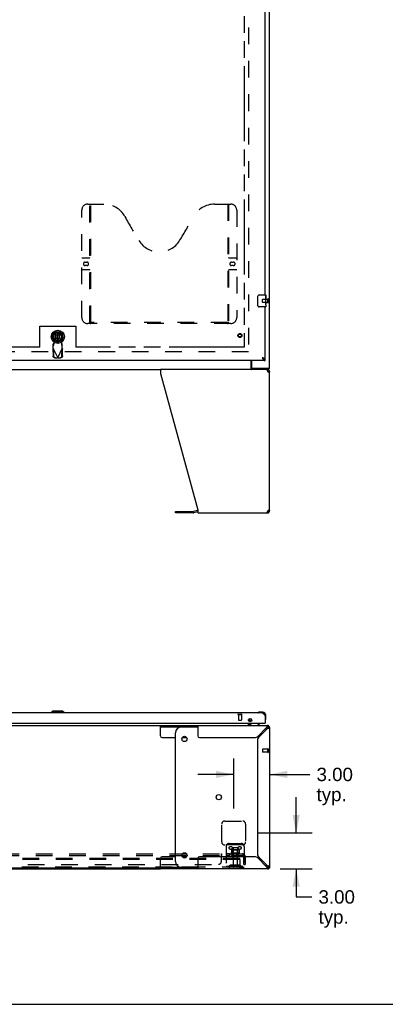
# Model space of a CAD drawing. Header units: inches. Extents: x 0 to 254, y 0 to 164.
# Tile 5 of 21: x 97 to 128, y 0 to 82. Entities that reach past the tile are written whole.
import ezdxf

# ---------------------------------------------------------------- set-up
doc = ezdxf.new("R2010")
doc.units = ezdxf.units.IN
doc.header["$LTSCALE"] = 13.971264
doc.header["$MEASUREMENT"] = 0
doc.linetypes.add('HIDDEN', pattern=[0.2, 0.1, -0.1])
doc.linetypes.add('PHANTOM', pattern=[0.8, 0.45, -0.05, 0.1, -0.05, 0.1, -0.05])
doc.layers.get('0').update_dxf_attribs({"linetype": 'CONTINUOUS'})
for name, color, linetype in [('02___PRT_ALL_AXES', 7, 'CONTINUOUS'), ('AVAILABLE_DOOR_SPACE', 7, 'CONTINUOUS'), ('DEFAULT_2', 8, 'HIDDEN'), ('DIMENSIONS', 7, 'CONTINUOUS')]:
    doc.layers.add(name, color=color, linetype=linetype)
doc.styles.get("Standard").update_dxf_attribs({"font": 'arial.ttf'})
doc.dimstyles.new('DIMSTYLE_3', dxfattribs={"dimtxt": 1.12069, "dimasz": 1.494253, "dimexe": 0.09, "dimexo": 0.07, "dimgap": 0.0375, "dimtad": 0, "dimtih": 1, "dimtoh": 1, "dimzin": 4, "dimdsep": 46, "dimtxsty": 'Standard', "dimblk": '_FILLED', "dimblk1": '_FILLED', "dimblk2": '_FILLED', "dimcen": 0.09, "dimazin": 1, "dimtfac": 1, "dimtdec": 3, "dimtofl": 0, "dimtmove": 0, "dimatfit": 3, "dimldrblk": '_FILLED', "dimfxl": 1, "dimtolj": 1, "dimtzin": 4, "dimarcsym": 0})

# ---------------------------------------------------------------- blocks, each defined once
blk = doc.blocks.new('_FILLED')
at = {"color": 0, "linetype": 'ByBlock'}
blk.add_solid([(0, 0), (-1, 0.2), (-1, -0.2)], dxfattribs=at)
blk = doc.blocks.new('*D22')
at = {"layer": 'DIMENSIONS', "color": 2, "linetype": 'Continuous'}
for p, q in [((115.117, 16.391), (115.117, 20.593)), ((115.117, 19.248), (112.129, 19.248)), ((118.117, 19.248), (121.485, 19.248))]:
    blk.add_line(p, q, dxfattribs=at)
at = {"layer": 'DIMENSIONS', "color": 2, "linetype": 'Continuous', "xscale": 1.4942528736, "yscale": 1.4942528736, "zscale": 1.4942528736}
blk.add_blockref('_FILLED', (115.117, 19.248), dxfattribs=at)
at = {"layer": 'DIMENSIONS', "color": 2, "linetype": 'Continuous', "xscale": 1.4942528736, "yscale": 1.4942528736, "zscale": 1.4942528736, "rotation": 180}
blk.add_blockref('_FILLED', (118.117, 19.248), dxfattribs=at)
at = {"layer": 'DIMENSIONS', "color": 2, "linetype": 'Continuous', "insert": (122.045, 19.809), "char_height": 1.1207, "width": 3.04544, "attachment_point": 1, "line_spacing_factor": 0.9}
blk.add_mtext('3.00\\Ptyp.', dxfattribs=at)
blk = doc.blocks.new('*D23')
at = {"layer": 'DIMENSIONS', "color": 2, "linetype": 'Continuous'}
for p, q in [((120.343, 14.345), (120.343, 17.334)), ((117.163, 14.345), (121.688, 14.345)), ((118.997, 11.345), (121.688, 11.345)), ((120.343, 11.345), (120.343, 8.992)), ((120.343, 8.992), (121.651, 8.992))]:
    blk.add_line(p, q, dxfattribs=at)
at = {"layer": 'DIMENSIONS', "color": 2, "linetype": 'Continuous', "xscale": 1.4942528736, "yscale": 1.4942528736, "zscale": 1.4942528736}
for p, rotation in [((120.343, 14.345), 270), ((120.343, 11.345), 90)]:
    blk.add_blockref('_FILLED', p, dxfattribs=dict(at, rotation=rotation))
at = {"layer": 'DIMENSIONS', "color": 2, "linetype": 'Continuous', "insert": (122.211, 9.552), "char_height": 1.1207, "width": 3.04544, "attachment_point": 1, "line_spacing_factor": 0.9}
blk.add_mtext('3.00\\Ptyp.', dxfattribs=at)

msp = doc.modelspace()

# ---------------------------------------------------------------- linework, layer by layer
at = {"color": 3, "linetype": 'Continuous'}
for p, q in [((118.117, 53.251), (118.117, 125.043)), ((117.742, 59.397), (117.742, 88.647)), ((117.742, 54.001), (117.742, 58.397)), ((117.742, 53.897), (83.055, 53.897)), ((116.618, 53.897), (116.618, 53.314)), ((116.594, 53.147), (108.994, 53.147)), ((108.994, 53.147), (108.994, 52.807)), ((108.994, 52.807), (112.117, 41.396)), ((118.117, 53.251), (116.61, 53.251)), ((117.943, 53.007), (117.951, 52.981)), ((118.117, 41.314), (118.117, 52.981)), ((110.248, 41.254), (111.735, 41.254)), ((112.1, 41.35), (111.751, 41.256)), ((112.117, 41.396), (112.117, 41.147)), ((117.943, 41.288), (117.935, 41.263)), ((117.951, 41.314), (117.943, 41.288)), ((112.117, 41.147), (117.951, 41.147)), ((117.496, 24.403), (83.301, 24.403)), ((116.471, 23.93), (116.471, 23.668)), ((117.742, 24.157), (117.742, 23.549)), ((83.075, 23.549), (117.722, 23.549)), ((108.994, 23.345), (117.951, 23.345)), ((112.117, 23.345), (112.117, 22.47)), ((116.471, 23.549), (116.471, 23.488)), ((117.874, 23.179), (117.105, 22.409)), ((117.182, 22.333), (117.951, 23.102)), ((117.905, 23.276), (117.897, 23.254)), ((118.002, 23.118), (118.026, 23.125)), ((118.117, 23.179), (118.117, 11.511)), ((112.242, 22.345), (116.95, 22.345)), ((117.117, 22.178), (117.117, 12.512)), ((112.117, 12.22), (112.117, 11.345)), ((116.95, 12.345), (112.242, 12.345)), ((117.105, 12.281), (117.874, 11.511)), ((117.951, 11.588), (117.182, 12.357)), ((118.048, 11.557), (118.026, 11.565)), ((55.24, 11.345), (108.994, 11.345)), ((117.951, 11.345), (108.994, 11.345)), ((117.89, 11.46), (117.897, 11.436)), ((118.013, 11.345), (117.951, 11.345)), ((118.117, 11.46), (118.117, 11.397))]:
    msp.add_line(p, q, dxfattribs=at)
at = {"color": 7, "linetype": 'Continuous'}
for p, q in [((117.247, 59.397), (117.787, 59.397)), ((117.802, 59.382), (117.802, 59.243)), ((117.147, 58.497), (117.147, 59.297)), ((117.802, 59.013), (117.802, 58.982)), ((117.802, 58.816), (117.802, 58.782)), ((117.802, 58.558), (117.802, 58.412)), ((117.787, 58.397), (117.247, 58.397)), ((116.565, 53.244), (116.565, 53.897)), ((117.619, 54.043), (117.629, 54.037)), ((117.742, 53.897), (117.742, 54.001)), ((55.24, 53.147), (108.994, 53.147)), ((118.065, 53.147), (116.594, 53.147)), ((116.61, 53.251), (116.61, 53.147)), ((117.951, 53.043), (117.932, 53.043)), ((117.951, 53.147), (117.951, 53.043)), ((118.011, 52.954), (118.009, 52.943)), ((118.013, 52.981), (118.117, 52.981)), ((118.065, 53.147), (118.065, 53.251)), ((110.248, 41.15), (110.248, 41.254)), ((112.117, 41.247), (111.778, 41.156)), ((117.932, 41.251), (117.951, 41.251)), ((117.951, 41.147), (117.951, 41.251)), ((117.991, 41.266), (117.991, 41.339)), ((118.117, 41.314), (118.013, 41.314)), ((111.735, 41.15), (110.248, 41.15)), ((99.965, 24.56), (99.847, 24.442)), ((100.95, 24.442), (99.847, 24.442)), ((99.847, 24.442), (99.847, 24.403)), ((100.831, 24.56), (99.965, 24.56)), ((100.831, 24.56), (100.95, 24.442)), ((100.95, 24.442), (100.95, 24.403)), ((117.154, 24.418), (117.147, 24.416)), ((117.245, 24.46), (117.283, 24.463)), ((117.539, 24.463), (117.283, 24.463)), ((117.742, 24.157), (117.742, 24.2)), ((117.802, 23.944), (117.802, 24.2)), ((55.24, 23.345), (108.994, 23.345)), ((108.994, 22.47), (108.994, 23.345)), ((108.994, 23.241), (112.117, 23.241)), ((112.117, 23.22), (110.748, 23.22)), ((116.367, 23.754), (116.367, 23.844)), ((116.367, 23.374), (116.367, 23.549)), ((116.513, 23.549), (116.513, 23.502)), ((116.623, 23.776), (116.542, 23.695)), ((117.3, 23.384), (117.062, 23.522)), ((117.3, 23.345), (117.3, 23.384)), ((117.722, 23.549), (117.742, 23.549)), ((117.755, 23.808), (117.757, 23.815)), ((117.951, 23.241), (117.951, 23.345)), ((118.068, 23.296), (117.995, 23.223)), ((118.117, 23.179), (118.013, 23.179)), ((109.119, 22.345), (110.248, 22.345)), ((110.248, 11.97), (110.248, 22.72)), ((110.82, 22.345), (111.177, 22.345)), ((108.994, 11.345), (108.994, 12.22)), ((110.248, 12.345), (109.119, 12.345)), ((111.177, 12.345), (110.82, 12.345)), ((108.994, 11.397), (55.24, 11.397)), ((112.117, 11.449), (108.994, 11.449)), ((112.117, 11.47), (110.748, 11.47)), ((117.951, 11.345), (117.951, 11.449)), ((118.068, 11.394), (117.995, 11.467)), ((118.013, 11.511), (118.117, 11.511)), ((118.013, 11.357), (118.013, 11.345)), ((118.071, 11.397), (118.117, 11.397)), ((0, 0), (254.023, 0))]:
    msp.add_line(p, q, dxfattribs=at)
at = {"color": 6, "linetype": 'Continuous'}
for p, q in [((100.359, 56.21), (100.359, 55.585)), ((100.438, 55.585), (100.438, 56.21))]:
    msp.add_line(p, q, dxfattribs=at)
at = {"color": 7, "linetype": 'Continuous'}
for points in [[(117.147, 59.297), (117.147, 59.304), (117.148, 59.31), (117.149, 59.316), (117.15, 59.322), (117.152, 59.328), (117.154, 59.334)], [(117.154, 58.461), (117.152, 58.467), (117.15, 58.473), (117.149, 58.479), (117.148, 58.485), (117.147, 58.491), (117.147, 58.497)], [(117.496, 54.144), (117.506, 54.135), (117.516, 54.125), (117.526, 54.116), (117.537, 54.107), (117.547, 54.098), (117.557, 54.089), (117.567, 54.081), (117.578, 54.073), (117.588, 54.065), (117.598, 54.057), (117.609, 54.05), (117.619, 54.043)], [(117.626, 54.039), (117.623, 54.044), (117.617, 54.051), (117.611, 54.058), (117.604, 54.066), (117.596, 54.073), (117.588, 54.08), (117.579, 54.087), (117.57, 54.094), (117.56, 54.101), (117.55, 54.108), (117.54, 54.115), (117.529, 54.123), (117.518, 54.13), (117.507, 54.137), (117.496, 54.144)], [(117.629, 54.037), (117.639, 54.031), (117.65, 54.025), (117.66, 54.021), (117.67, 54.016), (117.68, 54.012), (117.691, 54.009), (117.701, 54.006), (117.711, 54.004), (117.722, 54.003), (117.732, 54.002), (117.742, 54.001)], [(116.565, 53.244), (116.566, 53.242), (116.567, 53.239), (116.569, 53.235), (116.57, 53.231), (116.572, 53.226), (116.573, 53.221), (116.575, 53.216), (116.576, 53.21)], [(116.576, 53.21), (116.578, 53.199), (116.58, 53.194), (116.581, 53.188), (116.582, 53.183), (116.584, 53.178), (116.585, 53.173), (116.587, 53.168), (116.589, 53.164), (116.591, 53.161), (116.593, 53.158), (116.595, 53.155), (116.598, 53.152), (116.6, 53.15), (116.603, 53.149), (116.605, 53.148), (116.608, 53.148), (116.61, 53.147)], [(118.013, 52.981), (118.013, 52.967), (118.011, 52.954)], [(118.009, 41.352), (118.011, 41.341), (118.013, 41.328), (118.013, 41.314)], [(116.367, 23.374), (116.369, 23.374), (116.371, 23.374), (116.372, 23.374), (116.374, 23.373), (116.376, 23.372), (116.378, 23.371), (116.38, 23.37), (116.381, 23.368), (116.383, 23.367), (116.384, 23.365), (116.385, 23.363), (116.387, 23.361)], [(116.387, 23.361), (116.389, 23.357), (116.391, 23.355), (116.392, 23.353), (116.393, 23.351), (116.395, 23.35), (116.396, 23.348)], [(116.396, 23.348), (116.398, 23.347), (116.399, 23.346), (116.401, 23.346), (116.402, 23.345), (116.404, 23.345)], [(117.92, 23.229), (117.913, 23.223), (117.905, 23.215), (117.897, 23.207), (117.89, 23.198), (117.882, 23.188), (117.874, 23.179)], [(117.951, 23.241), (117.943, 23.24), (117.935, 23.238), (117.928, 23.234), (117.92, 23.229)], [(117.951, 23.102), (117.96, 23.11), (117.97, 23.118), (117.979, 23.125), (117.987, 23.133), (117.995, 23.14), (118.001, 23.148), (118.006, 23.156), (118.01, 23.163), (118.012, 23.171), (118.013, 23.179)], [(118.001, 11.542), (117.995, 11.55), (117.987, 11.557), (117.979, 11.565), (117.97, 11.572), (117.96, 11.58), (117.951, 11.588)], [(117.874, 11.511), (117.882, 11.502), (117.89, 11.492), (117.897, 11.483), (117.905, 11.475), (117.913, 11.467), (117.92, 11.461), (117.928, 11.456), (117.935, 11.452), (117.943, 11.45), (117.951, 11.449)], [(118.013, 11.511), (118.012, 11.519), (118.01, 11.527), (118.006, 11.534), (118.001, 11.542)]]:
    msp.add_lwpolyline(points, dxfattribs=at)
at = {"color": 3, "linetype": 'Continuous'}
for points in [[(117.646, 54.085), (117.633, 54.091), (117.619, 54.096), (117.605, 54.102), (117.59, 54.108), (117.575, 54.114), (117.559, 54.12), (117.544, 54.126), (117.528, 54.132), (117.496, 54.144)], [(117.496, 54.144), (117.506, 54.128), (117.516, 54.112), (117.526, 54.096), (117.537, 54.08), (117.547, 54.065), (117.557, 54.05), (117.567, 54.035), (117.578, 54.021), (117.588, 54.007)], [(117.588, 54.007), (117.598, 53.994), (117.609, 53.981), (117.619, 53.97), (117.629, 53.959), (117.639, 53.948), (117.65, 53.939), (117.66, 53.93), (117.67, 53.923), (117.68, 53.916), (117.691, 53.911), (117.701, 53.906), (117.711, 53.902), (117.722, 53.9), (117.732, 53.898), (117.742, 53.897)], [(117.742, 54.001), (117.742, 54.007), (117.74, 54.013), (117.737, 54.019), (117.734, 54.025), (117.729, 54.031), (117.723, 54.037), (117.717, 54.043), (117.709, 54.049), (117.701, 54.055), (117.691, 54.061), (117.681, 54.067), (117.67, 54.073), (117.658, 54.079), (117.646, 54.085)], [(116.565, 53.307), (116.567, 53.307), (116.569, 53.306), (116.571, 53.305), (116.574, 53.304), (116.576, 53.302), (116.578, 53.3), (116.58, 53.298), (116.582, 53.296), (116.584, 53.293), (116.585, 53.291), (116.587, 53.288), (116.588, 53.285), (116.59, 53.282), (116.591, 53.279), (116.592, 53.276), (116.593, 53.272), (116.594, 53.269), (116.596, 53.267), (116.597, 53.264), (116.598, 53.261), (116.599, 53.259), (116.601, 53.257), (116.602, 53.255), (116.604, 53.254), (116.606, 53.253), (116.607, 53.252), (116.609, 53.252), (116.61, 53.251)], [(117.874, 53.147), (117.882, 53.145), (117.89, 53.139), (117.897, 53.129), (117.905, 53.116), (117.913, 53.099), (117.92, 53.079), (117.928, 53.057)], [(117.928, 53.057), (117.935, 53.032), (117.943, 53.007)], [(118.014, 52.94), (117.994, 52.954), (117.972, 52.967), (117.951, 52.981)], [(118.068, 52.899), (118.052, 52.912), (118.034, 52.926), (118.014, 52.94)], [(118.117, 52.981), (118.116, 52.967), (118.111, 52.954), (118.104, 52.94), (118.095, 52.926), (118.083, 52.912), (118.068, 52.899)], [(117.935, 41.263), (117.928, 41.238), (117.92, 41.216), (117.913, 41.196), (117.905, 41.179), (117.897, 41.166), (117.89, 41.156), (117.882, 41.15), (117.874, 41.147)], [(117.951, 41.314), (117.972, 41.328), (117.994, 41.341)], [(117.994, 41.341), (118.014, 41.355), (118.034, 41.369), (118.052, 41.383), (118.068, 41.396)], [(118.068, 41.396), (118.083, 41.383), (118.095, 41.369), (118.104, 41.355), (118.111, 41.341), (118.116, 41.328), (118.117, 41.314)], [(117.496, 24.403), (117.506, 24.402), (117.516, 24.401), (117.526, 24.398), (117.537, 24.395), (117.547, 24.39), (117.557, 24.384), (117.567, 24.378), (117.578, 24.37), (117.588, 24.361), (117.598, 24.352), (117.609, 24.342), (117.619, 24.331), (117.629, 24.319), (117.639, 24.307), (117.65, 24.293), (117.66, 24.28), (117.67, 24.266), (117.68, 24.251), (117.691, 24.236), (117.701, 24.22), (117.711, 24.205), (117.722, 24.189), (117.732, 24.173), (117.742, 24.157)], [(117.897, 23.254), (117.89, 23.23), (117.882, 23.205), (117.874, 23.179)], [(117.951, 23.345), (117.943, 23.343), (117.935, 23.337), (117.928, 23.327), (117.92, 23.313), (117.913, 23.296), (117.905, 23.276)], [(117.951, 23.102), (117.977, 23.11), (118.002, 23.118)], [(118.026, 23.125), (118.048, 23.133), (118.068, 23.14), (118.085, 23.148), (118.099, 23.156), (118.109, 23.163), (118.115, 23.171), (118.117, 23.179)], [(118.026, 11.565), (118.002, 11.572), (117.977, 11.58), (117.951, 11.588)], [(118.117, 11.511), (118.115, 11.519), (118.109, 11.527), (118.099, 11.534), (118.085, 11.542), (118.068, 11.55), (118.048, 11.557)], [(117.874, 11.511), (117.882, 11.485), (117.89, 11.46)], [(117.897, 11.436), (117.905, 11.414), (117.913, 11.394), (117.92, 11.377), (117.928, 11.363), (117.935, 11.353), (117.943, 11.347), (117.951, 11.345)]]:
    msp.add_lwpolyline(points, dxfattribs=at)
at = {"color": 7, "linetype": 'Continuous'}
for centre, radius in [((100.398, 55.897), 0.551), ((100.398, 55.897), 0.433), ((100.398, 55.897), 0.329), ((100.398, 55.897), 0.317), ((110.998, 22.22), 0.219), ((113.866, 17.345), 0.219), ((110.998, 12.47), 0.219)]:
    msp.add_circle(centre, radius, dxfattribs=at)
at = {"color": 6, "linetype": 'Continuous'}
msp.add_circle((100.398, 55.897), 0.315, dxfattribs=at)
at = {"color": 3, "linetype": 'Continuous'}
msp.add_circle((116.492, 23.799), 0.133, dxfattribs=at)
at = {"color": 7, "linetype": 'Continuous'}
for centre, radius, start, end in [((117.247, 59.297), 0.1, 90, 158.79459), ((117.787, 59.382), 0.015, 0, 90), ((117.247, 58.497), 0.1, 201.19986, 270), ((117.787, 58.412), 0.015, 270, 360), ((117.951, 52.981), 0.0625, 0, 90), ((117.951, 41.314), 0.0625, 270, 360), ((111.735, 41.317), 0.167, 270, 285), ((117.162, 24.415), 0.015, 120.88989, 173.62041), ((117.162, 24.418), 0.015, 186.37959, 270), ((117.283, 24.213), 0.25, 90, 120.88989), ((117.539, 24.2), 0.263, 0, 90), ((117.539, 24.2), 0.203, 0, 90), ((117.552, 23.944), 0.25, 329.11011, 360), ((110.748, 22.72), 0.5, 90, 180), ((116.614, 23.488), 0.246, 180, 213.74993), ((116.67, 23.502), 0.157, 180, 270), ((116.613, 23.625), 0.1, 135, 152.98246), ((117.112, 23.609), 0.1, 216.54681, 239.90799), ((117.757, 23.823), 0.015, 180, 263.62041), ((117.754, 23.823), 0.015, 276.37959, 329.11011), ((117.491, 22.72), 0.5, 38.69449, 51.06407), ((117.951, 23.179), 0.0625, 0, 90), ((109.119, 22.47), 0.125, 180, 270), ((109.119, 12.22), 0.125, 90, 180), ((110.748, 11.97), 0.5, 180, 270), ((117.491, 11.97), 0.5, 308.93593, 321.30551), ((117.951, 11.511), 0.0625, 270, 360)]:
    msp.add_arc(centre, radius, start, end, dxfattribs=at)
at = {"color": 3, "linetype": 'Continuous'}
for centre, radius, start, end in [((116.68, 53.314), 0.0625, 180, 270), ((117.951, 52.981), 0.167, 0, 90), ((111.735, 41.317), 0.0625, 270, 285), ((112.143, 41.189), 0.167, 98.96098, 105), ((117.951, 41.314), 0.167, 270, 360), ((117.496, 24.157), 0.246, 0, 90), ((116.614, 23.488), 0.142, 180, 270), ((117.722, 23.569), 0.02, 270, 360), ((117.951, 23.179), 0.167, 0, 90), ((112.242, 22.47), 0.125, 180, 270), ((116.95, 22.565), 0.22, 270, 315), ((117.337, 22.178), 0.22, 135, 180), ((117.337, 12.512), 0.22, 180, 225), ((112.242, 12.22), 0.125, 90, 180), ((116.95, 12.125), 0.22, 45, 90), ((117.951, 11.511), 0.167, 270, 360)]:
    msp.add_arc(centre, radius, start, end, dxfattribs=at)
at = {"layer": '02___PRT_ALL_AXES', "color": 7, "linetype": 'Continuous'}
for p, q in [((117.802, 58.819), (117.802, 59.382)), ((117.802, 59.243), (117.795, 59.243)), ((117.795, 59.243), (117.795, 59.013)), ((117.802, 59.076), (117.795, 59.076)), ((117.802, 59.013), (117.795, 59.013)), ((117.802, 58.782), (117.795, 58.782)), ((117.795, 58.782), (117.795, 58.646)), ((117.802, 58.977), (117.796, 58.977)), ((117.796, 58.615), (117.802, 58.615)), ((117.801, 58.845), (117.802, 58.845)), ((117.802, 58.559), (117.802, 58.816)), ((117.802, 58.558), (117.802, 58.412))]:
    msp.add_line(p, q, dxfattribs=at)
at = {"layer": '02___PRT_ALL_AXES', "color": 8, "linetype": 'HIDDEN'}
for p, q in [((117.97, 59.021), (117.523, 59.021)), ((117.97, 58.773), (117.523, 58.773)), ((117.97, 58.773), (117.97, 59.021)), ((115.514, 24.256), (115.762, 24.256)), ((115.514, 24.256), (115.514, 23.809)), ((115.762, 24.256), (115.762, 23.809)), ((117.97, 21.365), (117.523, 21.365)), ((117.97, 21.117), (117.523, 21.117)), ((117.97, 21.117), (117.97, 21.365)), ((114.803, 12.595), (114.483, 12.595)), ((114.483, 12.595), (114.483, 12.47)), ((114.803, 12.47), (114.483, 12.47)), ((114.522, 12.595), (114.522, 12.47)), ((114.764, 12.595), (114.764, 12.47)), ((114.803, 12.595), (114.803, 12.47)), ((115.598, 12.665), (114.886, 12.665)), ((114.908, 12.595), (114.992, 12.595)), ((115.492, 12.595), (114.992, 12.595)), ((114.992, 12.595), (114.992, 12.47)), ((115.492, 12.47), (114.992, 12.47)), ((115.059, 13.065), (115.059, 12.47)), ((115.425, 13.065), (115.425, 12.47)), ((115.492, 12.595), (115.576, 12.595)), ((115.492, 12.595), (115.492, 12.47)), ((115.076, 12.302), (115.076, 11.5)), ((115.408, 12.302), (115.408, 11.5))]:
    msp.add_line(p, q, dxfattribs=at)
at = {"layer": '02___PRT_ALL_AXES', "color": 7, "linetype": 'Continuous'}
for points in [[(117.801, 58.843), (117.798, 58.877), (117.797, 58.889), (117.796, 58.901), (117.796, 58.914), (117.795, 58.927), (117.795, 58.939), (117.795, 58.952), (117.796, 58.965), (117.796, 58.978), (117.797, 58.99), (117.798, 59.002)], [(117.797, 58.609), (117.796, 58.618), (117.796, 58.627), (117.795, 58.637), (117.795, 58.646)], [(117.799, 58.585), (117.798, 58.593), (117.798, 58.601), (117.797, 58.609)], [(117.802, 58.558), (117.802, 58.562), (117.802, 58.566), (117.801, 58.572), (117.799, 58.585)], [(117.802, 58.816), (117.802, 58.824), (117.801, 58.833), (117.801, 58.843)]]:
    msp.add_lwpolyline(points, dxfattribs=at)
at = {"layer": '02___PRT_ALL_AXES', "color": 8, "linetype": 'HIDDEN'}
msp.add_circle((115.638, 56.001), 0.124, dxfattribs=at)
for centre, radius, start, end in [((114.908, 12.633), 0.0384, 124.44966, 270), ((115.242, 12.065), 0.698, 117.6814, 120.66313), ((115.242, 12.065), 0.698, 59.33687, 62.3186), ((115.576, 12.633), 0.0384, 270, 55.55034)]:
    msp.add_arc(centre, radius, start, end, dxfattribs=at)
at = {"layer": '02___PRT_ALL_AXES', "color": 7, "linetype": 'Continuous'}
msp.add_ellipse((117.539, 58.982), major_axis=(0.263, 0), ratio=0.432808, start_param=0, end_param=0.179988, dxfattribs=at)
at = {"layer": 'AVAILABLE_DOOR_SPACE', "color": 4, "linetype": 'PHANTOM'}
for p, q in [((115.992, 123.272), (115.992, 55.022)), ((98.898, 56.772), (101.898, 56.772)), ((98.898, 55.022), (98.898, 56.772)), ((101.898, 56.772), (101.898, 55.022)), ((98.898, 55.022), (86.68, 55.022)), ((115.992, 55.022), (101.898, 55.022))]:
    msp.add_line(p, q, dxfattribs=at)
at = {"layer": 'DEFAULT_2', "color": 8, "linetype": 'HIDDEN'}
for p, q in [((116.367, 123.699), (116.367, 54.595)), ((102.908, 67.001), (104.263, 67.001)), ((103.083, 57.091), (103.083, 67.001)), ((103.163, 57.121), (103.163, 67.001)), ((113.513, 67.001), (114.868, 67.001)), ((114.613, 67.001), (114.613, 57.121)), ((114.693, 67.001), (114.693, 57.091)), ((102.408, 57.501), (102.408, 66.501)), ((115.368, 66.501), (115.368, 57.501)), ((102.408, 62.501), (103.043, 62.501)), ((102.695, 62.151), (102.832, 62.151)), ((102.832, 61.851), (102.695, 61.851)), ((114.733, 62.501), (115.368, 62.501)), ((114.945, 62.151), (115.082, 62.151)), ((115.082, 61.851), (114.945, 61.851)), ((103.043, 61.501), (102.408, 61.501)), ((115.368, 61.501), (114.733, 61.501)), ((117.513, 58.783), (117.513, 59.011)), ((117.97, 58.755), (117.97, 59.039)), ((118.013, 58.755), (118.013, 59.039)), ((114.868, 57.001), (102.908, 57.001)), ((114.609, 57.081), (103.167, 57.081)), ((100.07, 55.342), (100.024, 55.301)), ((100.024, 54.927), (100.024, 55.301)), ((100.123, 55.543), (100.069, 55.837)), ((100.07, 55.187), (100.07, 55.342)), ((100.085, 55.346), (100.123, 55.543)), ((100.239, 56.057), (100.558, 56.057)), ((100.239, 55.738), (100.239, 56.057)), ((100.558, 55.738), (100.239, 55.738)), ((100.422, 55.63), (100.375, 55.63)), ((100.422, 55.456), (100.375, 55.456)), ((100.558, 56.057), (100.558, 55.738)), ((100.728, 55.837), (100.674, 55.543)), ((100.674, 55.543), (100.712, 55.346)), ((100.772, 55.301), (100.726, 55.342)), ((100.726, 55.342), (100.726, 55.187)), ((100.772, 54.927), (100.772, 55.301)), ((116.367, 54.647), (83.763, 54.647)), ((99.996, 54.879), (100.038, 54.899)), ((99.996, 54.879), (100.006, 54.288)), ((100.024, 55.146), (100.07, 55.187)), ((100.024, 54.927), (100.398, 54.14)), ((100.038, 54.899), (100.048, 54.308)), ((100.398, 54.14), (100.772, 54.927)), ((100.726, 55.187), (100.772, 55.146)), ((100.749, 54.308), (100.759, 54.899)), ((100.759, 54.899), (100.8, 54.879)), ((100.79, 54.288), (100.8, 54.879)), ((100.161, 54.13), (100.354, 54.126)), ((100.202, 54.149), (100.395, 54.146)), ((100.395, 54.146), (100.354, 54.126)), ((100.398, 54.14), (100.376, 54.133)), ((100.413, 54.135), (100.398, 54.14)), ((100.401, 54.146), (100.594, 54.149)), ((100.443, 54.126), (100.401, 54.146)), ((100.428, 54.131), (100.413, 54.135)), ((100.443, 54.126), (100.428, 54.131)), ((100.443, 54.126), (100.636, 54.13)), ((115.496, 24.299), (115.78, 24.299)), ((115.496, 24.256), (115.78, 24.256)), ((115.524, 23.799), (115.752, 23.799)), ((117.513, 21.355), (117.513, 21.127)), ((117.97, 21.383), (117.97, 21.099)), ((118.013, 21.383), (118.013, 21.099)), ((114.117, 13.595), (114.117, 15.095)), ((114.367, 15.345), (115.867, 15.345)), ((116.117, 15.095), (116.117, 13.595)), ((115.867, 13.345), (114.367, 13.345)), ((114.492, 13.22), (114.492, 11.47)), ((114.742, 13.47), (115.742, 13.47)), ((115.992, 13.22), (115.992, 11.47)), ((48.273, 12.595), (115.961, 12.595)), ((48.273, 12.47), (115.961, 12.47)), ((114.086, 11.97), (114.086, 12.541)), ((114.121, 12.47), (114.121, 12.595)), ((114.923, 12.91), (114.923, 12.692)), ((115.498, 12.931), (114.986, 12.931)), ((115.059, 12.911), (115.039, 12.931)), ((115.059, 12.615), (115.039, 12.595)), ((115.426, 12.911), (115.059, 12.911)), ((115.059, 12.615), (115.059, 12.911)), ((115.426, 12.615), (115.059, 12.615)), ((115.395, 13.095), (115.089, 13.095)), ((115.426, 12.911), (115.446, 12.931)), ((115.426, 12.615), (115.426, 12.911)), ((115.426, 12.615), (115.446, 12.595)), ((115.561, 12.91), (115.561, 12.692)), ((115.999, 12.541), (115.92, 12.445)), ((115.941, 12.469), (115.941, 12.47)), ((115.961, 12.47), (115.961, 12.595)), ((115.617, 12.22), (48.617, 12.22)), ((115.617, 12.116), (48.617, 12.116)), ((50.398, 11.72), (113.836, 11.72)), ((114.492, 11.574), (115.992, 11.574)), ((114.835, 11.643), (114.767, 11.594)), ((114.896, 11.558), (114.828, 11.509)), ((115.583, 11.664), (114.902, 11.664)), ((115.583, 11.56), (114.902, 11.56)), ((115.507, 12.364), (114.978, 12.364)), ((115.067, 11.664), (115.067, 11.56)), ((115.417, 11.664), (115.417, 11.56)), ((115.588, 11.558), (115.656, 11.509)), ((115.617, 12.116), (115.617, 12.22)), ((115.617, 12.116), (115.617, 11.53)), ((115.649, 11.643), (115.717, 11.594)), ((115.961, 11.72), (115.961, 12.358)), ((115.961, 11.72), (116.086, 11.72)), ((116.086, 12.358), (116.086, 11.72)), ((115.557, 11.47), (48.677, 11.47)), ((115.557, 11.47), (115.992, 11.47))]:
    msp.add_line(p, q, dxfattribs=at)
for points in [[(103.073, 57.121), (103.089, 57.111), (103.105, 57.101), (103.121, 57.093), (103.137, 57.087), (103.152, 57.083), (103.167, 57.081)], [(114.609, 57.081), (114.624, 57.083), (114.64, 57.087), (114.655, 57.093), (114.671, 57.101), (114.687, 57.111), (114.703, 57.121)], [(100.07, 55.187), (100.071, 55.191), (100.072, 55.196), (100.073, 55.203), (100.075, 55.211), (100.076, 55.22), (100.077, 55.231), (100.078, 55.243), (100.079, 55.255), (100.08, 55.269), (100.081, 55.284), (100.082, 55.299), (100.083, 55.314), (100.085, 55.346)], [(100.085, 55.346), (100.082, 55.345), (100.08, 55.344), (100.078, 55.344), (100.075, 55.343), (100.073, 55.343), (100.07, 55.342)], [(100.726, 55.342), (100.724, 55.343), (100.721, 55.343), (100.719, 55.344), (100.717, 55.344), (100.714, 55.345), (100.712, 55.346)], [(100.712, 55.346), (100.713, 55.33), (100.715, 55.299)], [(100.715, 55.299), (100.716, 55.284), (100.717, 55.269), (100.718, 55.255), (100.719, 55.243), (100.72, 55.231), (100.721, 55.22), (100.722, 55.211), (100.723, 55.203), (100.724, 55.196), (100.725, 55.191), (100.726, 55.187)], [(99.996, 54.879), (100.001, 54.887), (100.005, 54.895), (100.01, 54.903)], [(100.01, 54.903), (100.02, 54.919), (100.024, 54.927)], [(100.772, 54.927), (100.782, 54.911), (100.787, 54.903), (100.791, 54.895), (100.796, 54.887), (100.8, 54.879)], [(100.161, 54.13), (100.146, 54.131), (100.131, 54.133), (100.116, 54.137), (100.102, 54.143), (100.089, 54.149), (100.076, 54.157), (100.064, 54.167), (100.053, 54.177), (100.042, 54.189), (100.033, 54.201), (100.025, 54.214), (100.019, 54.228), (100.014, 54.243), (100.01, 54.258), (100.007, 54.273), (100.006, 54.288)], [(100.048, 54.308), (100.049, 54.293), (100.051, 54.278), (100.055, 54.263), (100.06, 54.248), (100.067, 54.234), (100.075, 54.221), (100.084, 54.209), (100.094, 54.197), (100.105, 54.187), (100.117, 54.177), (100.13, 54.169), (100.144, 54.162), (100.158, 54.157), (100.173, 54.153), (100.187, 54.15), (100.202, 54.149)], [(100.376, 54.133), (100.361, 54.128), (100.354, 54.126)], [(100.594, 54.149), (100.609, 54.15), (100.624, 54.153), (100.639, 54.157), (100.653, 54.162), (100.666, 54.169), (100.679, 54.177), (100.691, 54.187), (100.702, 54.197), (100.713, 54.209), (100.722, 54.221), (100.73, 54.234), (100.736, 54.248), (100.741, 54.263), (100.745, 54.278), (100.748, 54.293), (100.749, 54.308)], [(100.79, 54.288), (100.789, 54.273), (100.787, 54.258), (100.783, 54.243), (100.778, 54.228), (100.771, 54.214), (100.763, 54.201), (100.754, 54.189), (100.744, 54.177), (100.733, 54.167), (100.721, 54.157), (100.708, 54.149), (100.694, 54.143), (100.68, 54.137), (100.666, 54.133), (100.651, 54.131), (100.636, 54.13)], [(114.086, 12.541), (114.088, 12.543), (114.089, 12.546), (114.091, 12.549), (114.093, 12.553), (114.095, 12.556), (114.096, 12.56), (114.1, 12.568)], [(114.086, 12.541), (114.088, 12.543), (114.089, 12.546), (114.091, 12.549)], [(114.086, 12.445), (114.088, 12.444), (114.089, 12.444), (114.091, 12.444), (114.093, 12.444), (114.094, 12.445), (114.096, 12.445), (114.097, 12.446), (114.099, 12.448), (114.1, 12.449), (114.102, 12.45), (114.103, 12.452), (114.104, 12.454)], [(114.086, 12.445), (114.088, 12.444), (114.089, 12.444)], [(114.091, 12.444), (114.093, 12.444), (114.094, 12.445), (114.096, 12.445), (114.097, 12.446)], [(114.099, 12.448), (114.1, 12.449), (114.102, 12.45), (114.103, 12.452), (114.104, 12.454), (114.106, 12.456), (114.108, 12.459)], [(114.1, 12.568), (114.101, 12.572), (114.103, 12.576)], [(114.103, 12.576), (114.105, 12.579), (114.106, 12.582), (114.108, 12.586), (114.11, 12.588), (114.112, 12.591)], [(114.106, 12.582), (114.108, 12.586), (114.11, 12.588), (114.112, 12.591), (114.114, 12.592), (114.116, 12.594), (114.118, 12.595), (114.12, 12.595), (114.121, 12.595)], [(114.108, 12.459), (114.11, 12.461), (114.111, 12.463), (114.112, 12.465), (114.114, 12.467), (114.115, 12.468), (114.117, 12.469), (114.118, 12.469), (114.12, 12.47), (114.121, 12.47)], [(114.111, 12.463), (114.112, 12.465), (114.114, 12.467), (114.115, 12.468), (114.117, 12.469), (114.118, 12.469), (114.12, 12.47), (114.121, 12.47)], [(114.114, 12.592), (114.116, 12.594), (114.118, 12.595), (114.12, 12.595), (114.121, 12.595)], [(114.923, 12.692), (114.923, 12.69), (114.923, 12.689), (114.923, 12.688), (114.922, 12.687), (114.922, 12.687), (114.922, 12.686), (114.921, 12.686), (114.921, 12.685), (114.921, 12.685), (114.92, 12.684), (114.92, 12.684), (114.92, 12.684), (114.919, 12.684), (114.919, 12.683), (114.919, 12.683), (114.918, 12.683), (114.918, 12.683), (114.918, 12.683)], [(114.929, 12.919), (114.928, 12.918), (114.926, 12.917), (114.925, 12.916), (114.924, 12.914), (114.924, 12.913), (114.923, 12.911), (114.923, 12.91)], [(115.555, 12.919), (115.556, 12.918), (115.558, 12.917), (115.559, 12.916), (115.56, 12.914), (115.561, 12.913), (115.561, 12.911), (115.561, 12.91)], [(115.566, 12.683), (115.566, 12.683), (115.566, 12.683), (115.565, 12.683), (115.565, 12.683), (115.565, 12.684), (115.565, 12.684), (115.564, 12.684), (115.564, 12.684), (115.564, 12.685), (115.563, 12.685), (115.563, 12.686), (115.563, 12.686), (115.562, 12.687), (115.562, 12.687), (115.562, 12.688), (115.561, 12.689), (115.561, 12.69), (115.561, 12.692)], [(115.92, 12.445), (115.921, 12.444), (115.921, 12.444), (115.922, 12.444), (115.923, 12.444), (115.924, 12.445), (115.926, 12.445), (115.927, 12.446), (115.928, 12.448), (115.93, 12.449), (115.932, 12.45), (115.933, 12.452), (115.937, 12.456)], [(115.937, 12.456), (115.939, 12.457), (115.942, 12.459), (115.944, 12.461), (115.946, 12.463), (115.948, 12.465), (115.951, 12.467), (115.953, 12.468), (115.955, 12.469), (115.957, 12.469), (115.959, 12.47), (115.961, 12.47)], [(115.961, 12.53), (115.961, 12.53), (115.961, 12.53), (115.961, 12.53), (115.961, 12.529), (115.961, 12.529), (115.961, 12.528), (115.961, 12.528), (115.961, 12.527), (115.961, 12.526), (115.96, 12.526), (115.96, 12.525), (115.96, 12.524), (115.96, 12.524), (115.96, 12.523), (115.96, 12.522), (115.96, 12.521), (115.959, 12.521), (115.959, 12.52), (115.959, 12.519), (115.959, 12.518), (115.959, 12.518), (115.958, 12.517), (115.958, 12.516), (115.958, 12.515), (115.958, 12.514), (115.958, 12.513), (115.957, 12.512), (115.957, 12.512), (115.957, 12.511), (115.957, 12.51), (115.956, 12.509), (115.956, 12.508), (115.956, 12.507), (115.956, 12.506), (115.955, 12.505), (115.955, 12.504), (115.955, 12.503), (115.954, 12.502), (115.954, 12.501), (115.954, 12.5), (115.953, 12.499), (115.953, 12.498), (115.953, 12.497), (115.952, 12.496), (115.952, 12.495), (115.951, 12.494), (115.951, 12.493), (115.95, 12.492), (115.95, 12.491), (115.95, 12.49), (115.949, 12.489), (115.949, 12.488), (115.948, 12.487), (115.948, 12.486), (115.947, 12.485), (115.947, 12.484), (115.947, 12.483), (115.946, 12.482), (115.946, 12.481), (115.945, 12.48), (115.945, 12.479), (115.945, 12.478), (115.944, 12.477), (115.944, 12.477), (115.943, 12.476), (115.943, 12.475), (115.943, 12.474), (115.942, 12.473), (115.942, 12.473), (115.941, 12.472), (115.941, 12.471), (115.941, 12.471), (115.94, 12.47), (115.94, 12.469), (115.939, 12.469), (115.939, 12.468), (115.939, 12.467), (115.938, 12.467), (115.938, 12.467), (115.938, 12.466)], [(115.938, 12.466), (115.938, 12.466), (115.938, 12.466), (115.938, 12.466), (115.938, 12.466), (115.938, 12.466), (115.938, 12.466), (115.938, 12.467), (115.939, 12.467), (115.939, 12.468), (115.939, 12.468), (115.94, 12.468), (115.94, 12.469), (115.941, 12.469)], [(115.985, 12.564), (115.981, 12.572), (115.98, 12.576), (115.978, 12.579), (115.976, 12.582), (115.974, 12.586), (115.972, 12.588), (115.97, 12.591), (115.968, 12.592), (115.966, 12.594), (115.964, 12.595), (115.963, 12.595), (115.961, 12.595)], [(115.961, 12.526), (115.961, 12.527), (115.961, 12.528), (115.961, 12.528), (115.961, 12.529), (115.961, 12.529), (115.961, 12.529), (115.961, 12.53), (115.961, 12.53)], [(115.999, 12.541), (115.997, 12.543), (115.995, 12.546), (115.992, 12.549), (115.99, 12.553), (115.988, 12.556), (115.986, 12.56), (115.985, 12.564)]]:
    msp.add_lwpolyline(points, dxfattribs=at)
for centre, radius in [((115.638, 56.001), 0.164), ((115.638, 56.001), 0.124), ((114.867, 13.095), 0.128), ((115.617, 13.095), 0.128)]:
    msp.add_circle(centre, radius, dxfattribs=at)
for centre, radius, start, end in [((102.908, 66.501), 0.5, 90, 180), ((104.263, 65.001), 2, 28.48127, 90), ((113.513, 65.001), 2, 90, 151.51873), ((114.868, 66.501), 0.5, 0, 90), ((140.571, 84.7), 39.307, 208.48127, 211.87046), ((77.205, 84.7), 39.307, 328.12954, 331.51873), ((108.888, 65.001), 2, 211.87046, 328.12954), ((102.695, 62.001), 0.15, 90, 270), ((102.832, 62.001), 0.15, 270, 90), ((103.043, 62.541), 0.04, 270, 360), ((114.733, 62.541), 0.04, 180, 270), ((114.945, 62.001), 0.15, 90, 270), ((115.082, 62.001), 0.15, 270, 90), ((103.043, 61.461), 0.04, 0, 90), ((114.733, 61.461), 0.04, 90, 180), ((117.523, 59.011), 0.01, 90, 180), ((117.523, 58.783), 0.01, 180, 270), ((117.992, 59.039), 0.0215, 360, 180), ((117.992, 58.755), 0.0215, 180, 0), ((102.908, 57.501), 0.5, 180, 270), ((103.173, 57.091), 0.09, 180, 270), ((103.203, 57.121), 0.04, 180, 270), ((114.573, 57.121), 0.04, 270, 360), ((114.603, 57.091), 0.09, 270, 360), ((114.868, 57.501), 0.5, 270, 360), ((100.398, 55.897), 0.335, 349.67298, 190.32702), ((100.375, 55.543), 0.0866, 90, 270), ((100.422, 55.543), 0.0866, 270, 90), ((115.496, 24.278), 0.0215, 90, 270), ((115.78, 24.278), 0.0215, 270, 90), ((115.524, 23.809), 0.01, 180, 270), ((115.752, 23.809), 0.01, 270, 360), ((117.523, 21.355), 0.01, 90, 180), ((117.523, 21.127), 0.01, 180, 270), ((117.992, 21.383), 0.0215, 0, 180), ((117.992, 21.099), 0.0215, 180, 360), ((114.367, 15.095), 0.25, 90, 180), ((115.867, 15.095), 0.25, 0, 90), ((114.367, 13.595), 0.25, 180, 270), ((114.742, 13.22), 0.25, 90, 180), ((115.742, 13.22), 0.25, 0, 90), ((115.867, 13.595), 0.25, 270, 360), ((114.978, 12.417), 0.053, 90, 270), ((114.986, 12.79), 0.141, 90, 113.95), ((115.089, 13.065), 0.03, 90, 180), ((115.395, 13.065), 0.03, 0, 90), ((115.498, 12.79), 0.141, 66.05, 90), ((115.507, 12.417), 0.053, 270, 90), ((115.849, 12.358), 0.237, 0, 90), ((115.849, 12.358), 0.112, 0, 90), ((113.836, 11.97), 0.25, 270, 360), ((114.706, 11.678), 0.104, 270, 305.75389), ((114.902, 11.55), 0.114, 90, 125.75389), ((114.902, 11.55), 0.01, 90, 125.75389), ((115.014, 12.302), 0.0625, 0, 90), ((115.471, 12.302), 0.0625, 90, 180), ((115.583, 11.55), 0.114, 54.24611, 90), ((115.583, 11.55), 0.01, 54.24611, 90), ((115.778, 11.678), 0.104, 234.24611, 270), ((114.706, 11.678), 0.208, 270, 305.75389), ((115.106, 11.5), 0.03, 180, 270), ((115.378, 11.5), 0.03, 270, 360), ((115.555, 11.533), 0.0625, 270, 360), ((115.557, 11.53), 0.06, 270, 360), ((115.778, 11.678), 0.208, 234.24611, 270)]:
    msp.add_arc(centre, radius, start, end, dxfattribs=at)

# ---------------------------------------------------------------- dimensions: what is measured, and where the dimension line sits
at = {"layer": 'DIMENSIONS', "color": 2, "linetype": 'Continuous'}
for base, p1, p2, angle, picture, middle in [((115.117, 19.248), (118.117, 11.46), (115.117, 16.321), 180, '*D22', (123.568, 18.408)), ((120.343, 14.345), (118.927, 11.345), (117.093, 14.345), 90, '*D23', (123.734, 8.151))]:
    dim = msp.add_linear_dim(base=base, p1=p1, p2=p2, angle=angle, text='<>\\Ptyp.', dimstyle='DIMSTYLE_3', dxfattribs=at)
    dim.commit()
    dim.dimension.update_dxf_attribs({"geometry": picture, "text_midpoint": middle, "dimtype": 160})

doc.saveas('drawing.dxf')
